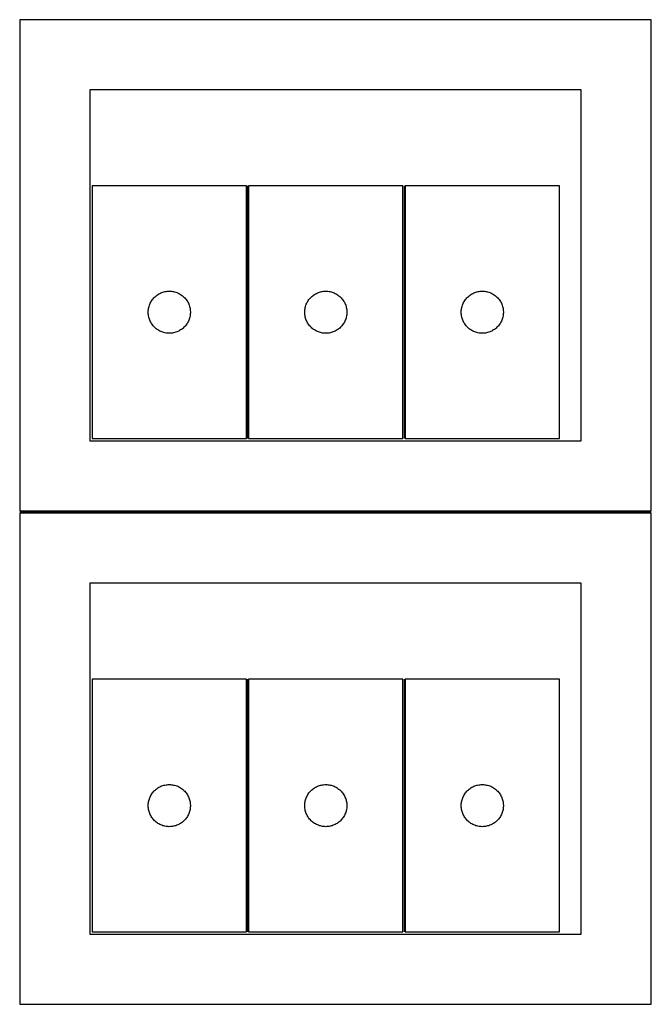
# Model space of a CAD drawing. Header units: millimetres. Extents: x 7 to 1493, y 7 to 2993.
# Tile 1 of 13: x 7 to 457, y 7 to 708. Entities that reach past the tile are written whole.
import ezdxf

# ---------------------------------------------------------------- set-up
doc = ezdxf.new("R2010")
doc.units = ezdxf.units.MM
doc.layers.add('COMMON', color=5, linetype='CONTINUOUS', true_color=0x0000ff)
doc.layers.add('CUT', color=7, linetype='CONTINUOUS', true_color=0x000000)

msp = doc.modelspace()

# ---------------------------------------------------------------- linework, layer by layer
at = {"layer": 'COMMON'}
for p, q in [((168.884512, 409.609833), (168.884512, 589.609833)), ((280.384512, 589.609833), (280.384512, 409.609833)), ((456.549607, 357.274779), (6.549607, 357.274779)), ((168.884511, 238.085098), (168.884511, 58.085098)), ((280.384512, 238.085098), (280.384512, 58.085098))]:
    msp.add_line(p, q, dxfattribs=at)
at = {"layer": 'CUT'}
for p, q in [((456.549607, 708.024779), (6.549607, 708.024779)), ((6.549607, 708.024779), (6.549607, 358.024779)), ((456.549607, 358.024779), (456.549607, 708.024779)), ((406.549607, 658.024779), (56.549607, 658.024779)), ((56.549607, 658.024779), (56.549607, 408.024779)), ((406.549607, 408.024779), (406.549607, 658.024779)), ((168.134511, 589.609833), (58.134511, 589.609833)), ((58.134511, 589.609833), (58.134511, 409.609833)), ((168.134511, 409.609833), (168.134511, 589.609833)), ((279.634512, 589.609833), (169.634512, 589.609833)), ((169.634512, 589.609833), (169.634512, 409.609833)), ((279.634512, 409.609833), (279.634512, 589.609833)), ((281.134513, 589.609833), (281.134513, 409.609833)), ((391.134513, 589.609833), (281.134513, 589.609833)), ((391.134513, 409.609833), (391.134513, 589.609833)), ((104.443194, 511.835258), (105.084068, 512.266466)), ((105.084068, 512.266466), (105.74629, 512.664112)), ((105.74629, 512.664112), (106.428104, 513.027139)), ((106.428104, 513.027139), (107.127702, 513.354586)), ((107.127702, 513.354586), (107.84323, 513.645585)), ((107.84323, 513.645585), (108.572788, 513.899364)), ((108.572788, 513.899364), (109.314444, 514.115249)), ((109.314444, 514.115249), (110.06623, 514.292668)), ((110.06623, 514.292668), (110.826152, 514.431151)), ((110.826152, 514.431151), (111.592196, 514.530331)), ((111.592196, 514.530331), (112.36233, 514.589944)), ((112.36233, 514.589944), (113.134511, 514.609833)), ((113.134511, 514.609833), (113.906692, 514.589944)), ((113.906692, 514.589944), (114.676826, 514.530331)), ((114.676826, 514.530331), (115.442869, 514.431151)), ((115.442869, 514.431151), (116.202792, 514.292668)), ((116.202792, 514.292668), (116.954578, 514.115249)), ((116.954578, 514.115249), (117.696233, 513.899364)), ((117.696233, 513.899364), (118.425792, 513.645585)), ((118.425792, 513.645585), (119.141319, 513.354586)), ((119.141319, 513.354586), (119.840918, 513.027139)), ((119.840918, 513.027139), (120.522732, 512.664112)), ((120.522732, 512.664112), (121.184954, 512.266466)), ((121.184954, 512.266466), (121.825827, 511.835258)), ((215.943195, 511.835258), (216.584069, 512.266466)), ((216.584069, 512.266466), (217.246291, 512.664112)), ((217.246291, 512.664112), (217.928105, 513.027139)), ((217.928105, 513.027139), (218.627703, 513.354586)), ((218.627703, 513.354586), (219.343231, 513.645585)), ((219.343231, 513.645585), (220.072789, 513.899364)), ((220.072789, 513.899364), (220.814445, 514.115249)), ((220.814445, 514.115249), (221.566231, 514.292668)), ((221.566231, 514.292668), (222.326153, 514.431151)), ((222.326153, 514.431151), (223.092197, 514.530331)), ((223.092197, 514.530331), (223.862331, 514.589944)), ((223.862331, 514.589944), (224.634512, 514.609833)), ((224.634512, 514.609833), (225.406693, 514.589944)), ((225.406693, 514.589944), (226.176827, 514.530331)), ((226.176827, 514.530331), (226.94287, 514.431151)), ((226.94287, 514.431151), (227.702793, 514.292668)), ((227.702793, 514.292668), (228.454579, 514.115249)), ((228.454579, 514.115249), (229.196234, 513.899364)), ((229.196234, 513.899364), (229.925793, 513.645585)), ((229.925793, 513.645585), (230.64132, 513.354586)), ((230.64132, 513.354586), (231.340919, 513.027139)), ((231.340919, 513.027139), (232.022733, 512.664112)), ((232.022733, 512.664112), (232.684955, 512.266466)), ((232.684955, 512.266466), (233.325828, 511.835258)), ((327.443196, 511.835258), (328.08407, 512.266466)), ((328.08407, 512.266466), (328.746292, 512.664112)), ((328.746292, 512.664112), (329.428106, 513.027139)), ((329.428106, 513.027139), (330.127704, 513.354586)), ((330.127704, 513.354586), (330.843232, 513.645585)), ((330.843232, 513.645585), (331.57279, 513.899364)), ((331.57279, 513.899364), (332.314446, 514.115249)), ((332.314446, 514.115249), (333.066232, 514.292668)), ((333.066232, 514.292668), (333.826154, 514.431151)), ((333.826154, 514.431151), (334.592198, 514.530331)), ((334.592198, 514.530331), (335.362332, 514.589944)), ((335.362332, 514.589944), (336.134513, 514.609833)), ((336.134513, 514.609833), (336.906694, 514.589944)), ((336.906694, 514.589944), (337.676828, 514.530331)), ((337.676828, 514.530331), (338.442871, 514.431151)), ((338.442871, 514.431151), (339.202794, 514.292668)), ((339.202794, 514.292668), (339.95458, 514.115249)), ((339.95458, 514.115249), (340.696235, 513.899364)), ((340.696235, 513.899364), (341.425794, 513.645585)), ((341.425794, 513.645585), (342.141321, 513.354586)), ((342.141321, 513.354586), (342.84092, 513.027139)), ((342.84092, 513.027139), (343.522734, 512.664112)), ((343.522734, 512.664112), (344.184956, 512.266466)), ((344.184956, 512.266466), (344.825829, 511.835258)), ((98.967172, 504.537969), (99.239651, 505.260751)), ((99.239651, 505.260751), (99.548977, 505.968549)), ((99.548977, 505.968549), (99.894329, 506.659484)), ((99.894329, 506.659484), (100.274791, 507.331725)), ((100.274791, 507.331725), (100.689356, 507.983489)), ((100.689356, 507.983489), (101.136922, 508.613047)), ((101.136922, 508.613047), (101.616304, 509.218731)), ((101.616304, 509.218731), (102.12623, 509.798933)), ((102.12623, 509.798933), (102.665349, 510.352116)), ((102.665349, 510.352116), (103.232229, 510.876812)), ((103.232229, 510.876812), (103.825369, 511.37163)), ((103.825369, 511.37163), (104.443194, 511.835258)), ((121.825827, 511.835258), (122.443653, 511.37163)), ((122.443653, 511.37163), (123.036793, 510.876812)), ((123.036793, 510.876812), (123.603673, 510.352116)), ((123.603673, 510.352116), (124.142791, 509.798933)), ((124.142791, 509.798933), (124.652718, 509.218731)), ((124.652718, 509.218731), (125.1321, 508.613047)), ((125.1321, 508.613047), (125.579666, 507.983489)), ((125.579666, 507.983489), (125.99423, 507.331725)), ((125.99423, 507.331725), (126.374693, 506.659484)), ((126.374693, 506.659484), (126.720045, 505.968549)), ((126.720045, 505.968549), (127.02937, 505.260751)), ((127.02937, 505.260751), (127.301849, 504.537969)), ((210.467173, 504.537969), (210.739652, 505.260751)), ((210.739652, 505.260751), (211.048978, 505.968549)), ((211.048978, 505.968549), (211.39433, 506.659484)), ((211.39433, 506.659484), (211.774792, 507.331725)), ((211.774792, 507.331725), (212.189357, 507.983489)), ((212.189357, 507.983489), (212.636923, 508.613047)), ((212.636923, 508.613047), (213.116305, 509.218731)), ((213.116305, 509.218731), (213.626231, 509.798933)), ((213.626231, 509.798933), (214.16535, 510.352116)), ((214.16535, 510.352116), (214.73223, 510.876812)), ((214.73223, 510.876812), (215.32537, 511.37163)), ((215.32537, 511.37163), (215.943195, 511.835258)), ((233.325828, 511.835258), (233.943654, 511.37163)), ((233.943654, 511.37163), (234.536794, 510.876812)), ((234.536794, 510.876812), (235.103674, 510.352116)), ((235.103674, 510.352116), (235.642792, 509.798933)), ((235.642792, 509.798933), (236.152719, 509.218731)), ((236.152719, 509.218731), (236.632101, 508.613047)), ((236.632101, 508.613047), (237.079667, 507.983489)), ((237.079667, 507.983489), (237.494231, 507.331725)), ((237.494231, 507.331725), (237.874694, 506.659484)), ((237.874694, 506.659484), (238.220046, 505.968549)), ((238.220046, 505.968549), (238.529371, 505.260751)), ((238.529371, 505.260751), (238.80185, 504.537969)), ((321.967174, 504.537969), (322.239653, 505.260751)), ((322.239653, 505.260751), (322.548979, 505.968549)), ((322.548979, 505.968549), (322.894331, 506.659484)), ((322.894331, 506.659484), (323.274793, 507.331725)), ((323.274793, 507.331725), (323.689358, 507.983489)), ((323.689358, 507.983489), (324.136924, 508.613047)), ((324.136924, 508.613047), (324.616306, 509.218731)), ((324.616306, 509.218731), (325.126232, 509.798933)), ((325.126232, 509.798933), (325.665351, 510.352116)), ((325.665351, 510.352116), (326.232231, 510.876812)), ((326.232231, 510.876812), (326.825371, 511.37163)), ((326.825371, 511.37163), (327.443196, 511.835258)), ((344.825829, 511.835258), (345.443655, 511.37163)), ((345.443655, 511.37163), (346.036795, 510.876812)), ((346.036795, 510.876812), (346.603675, 510.352116)), ((346.603675, 510.352116), (347.142793, 509.798933)), ((347.142793, 509.798933), (347.65272, 509.218731)), ((347.65272, 509.218731), (348.132102, 508.613047)), ((348.132102, 508.613047), (348.579668, 507.983489)), ((348.579668, 507.983489), (348.994232, 507.331725)), ((348.994232, 507.331725), (349.374695, 506.659484)), ((349.374695, 506.659484), (349.720047, 505.968549)), ((349.720047, 505.968549), (350.029372, 505.260751)), ((350.029372, 505.260751), (350.301851, 504.537969)), ((98.139484, 499.996052), (98.179248, 500.767465)), ((98.139484, 499.223614), (98.139484, 499.996052)), ((98.179248, 498.452201), (98.139484, 499.223614)), ((98.179248, 500.767465), (98.258671, 501.535808)), ((98.258671, 497.683858), (98.179248, 498.452201)), ((98.258671, 501.535808), (98.377542, 502.299044)), ((98.377542, 502.299044), (98.535545, 503.055149)), ((98.535545, 503.055149), (98.732263, 503.802117)), ((98.732263, 503.802117), (98.967172, 504.537969)), ((127.301849, 504.537969), (127.536759, 503.802117)), ((127.536759, 503.802117), (127.733476, 503.055149)), ((127.733476, 503.055149), (127.89148, 502.299044)), ((127.89148, 502.299044), (128.010351, 501.535808)), ((128.010351, 501.535808), (128.089774, 500.767465)), ((128.089774, 498.452201), (128.010351, 497.683858)), ((128.089774, 500.767465), (128.129538, 499.996052)), ((128.129538, 499.223614), (128.089774, 498.452201)), ((128.129538, 499.996052), (128.129538, 499.223614)), ((209.639485, 499.996052), (209.679249, 500.767465)), ((209.639485, 499.223614), (209.639485, 499.996052)), ((209.679249, 498.452201), (209.639485, 499.223614)), ((209.679249, 500.767465), (209.758672, 501.535808)), ((209.758672, 497.683858), (209.679249, 498.452201)), ((209.758672, 501.535808), (209.877543, 502.299044)), ((209.877543, 502.299044), (210.035546, 503.055149)), ((210.035546, 503.055149), (210.232264, 503.802117)), ((210.232264, 503.802117), (210.467173, 504.537969)), ((238.80185, 504.537969), (239.03676, 503.802117)), ((239.03676, 503.802117), (239.233477, 503.055149)), ((239.233477, 503.055149), (239.391481, 502.299044)), ((239.391481, 502.299044), (239.510352, 501.535808)), ((239.510352, 501.535808), (239.589775, 500.767465)), ((239.589775, 498.452201), (239.510352, 497.683858)), ((239.589775, 500.767465), (239.629539, 499.996052)), ((239.629539, 499.223614), (239.589775, 498.452201)), ((239.629539, 499.996052), (239.629539, 499.223614)), ((321.139486, 499.996052), (321.17925, 500.767465)), ((321.139486, 499.223614), (321.139486, 499.996052)), ((321.17925, 498.452201), (321.139486, 499.223614)), ((321.17925, 500.767465), (321.258673, 501.535808)), ((321.258673, 497.683858), (321.17925, 498.452201)), ((321.258673, 501.535808), (321.377544, 502.299044)), ((321.377544, 502.299044), (321.535547, 503.055149)), ((321.535547, 503.055149), (321.732265, 503.802117)), ((321.732265, 503.802117), (321.967174, 504.537969)), ((350.301851, 504.537969), (350.536761, 503.802117)), ((350.536761, 503.802117), (350.733478, 503.055149)), ((350.733478, 503.055149), (350.891482, 502.299044)), ((350.891482, 502.299044), (351.010353, 501.535808)), ((351.010353, 501.535808), (351.089776, 500.767465)), ((351.089776, 498.452201), (351.010353, 497.683858)), ((351.089776, 500.767465), (351.12954, 499.996052)), ((351.12954, 499.223614), (351.089776, 498.452201)), ((351.12954, 499.996052), (351.12954, 499.223614)), ((98.377542, 496.920622), (98.258671, 497.683858)), ((98.535545, 496.164517), (98.377542, 496.920622)), ((98.732263, 495.417548), (98.535545, 496.164517)), ((98.967172, 494.681697), (98.732263, 495.417548)), ((99.239651, 493.958914), (98.967172, 494.681697)), ((99.548977, 493.251117), (99.239651, 493.958914)), ((99.894329, 492.560182), (99.548977, 493.251117)), ((100.274791, 491.887941), (99.894329, 492.560182)), ((100.689356, 491.236177), (100.274791, 491.887941)), ((101.136922, 490.606619), (100.689356, 491.236177)), ((125.579666, 491.236177), (125.1321, 490.606619)), ((125.99423, 491.887941), (125.579666, 491.236177)), ((126.374693, 492.560182), (125.99423, 491.887941)), ((126.720045, 493.251117), (126.374693, 492.560182)), ((127.02937, 493.958914), (126.720045, 493.251117)), ((127.301849, 494.681697), (127.02937, 493.958914)), ((127.536759, 495.417548), (127.301849, 494.681697)), ((127.733476, 496.164517), (127.536759, 495.417548)), ((127.89148, 496.920622), (127.733476, 496.164517)), ((128.010351, 497.683858), (127.89148, 496.920622)), ((209.877543, 496.920622), (209.758672, 497.683858)), ((210.035546, 496.164517), (209.877543, 496.920622)), ((210.232264, 495.417548), (210.035546, 496.164517)), ((210.467173, 494.681697), (210.232264, 495.417548)), ((210.739652, 493.958914), (210.467173, 494.681697)), ((211.048978, 493.251117), (210.739652, 493.958914)), ((211.39433, 492.560182), (211.048978, 493.251117)), ((211.774792, 491.887941), (211.39433, 492.560182)), ((212.189357, 491.236177), (211.774792, 491.887941)), ((212.636923, 490.606619), (212.189357, 491.236177)), ((237.079667, 491.236177), (236.632101, 490.606619)), ((237.494231, 491.887941), (237.079667, 491.236177)), ((237.874694, 492.560182), (237.494231, 491.887941)), ((238.220046, 493.251117), (237.874694, 492.560182)), ((238.529371, 493.958914), (238.220046, 493.251117)), ((238.80185, 494.681697), (238.529371, 493.958914)), ((239.03676, 495.417548), (238.80185, 494.681697)), ((239.233477, 496.164517), (239.03676, 495.417548)), ((239.391481, 496.920622), (239.233477, 496.164517)), ((239.510352, 497.683858), (239.391481, 496.920622)), ((321.377544, 496.920622), (321.258673, 497.683858)), ((321.535547, 496.164517), (321.377544, 496.920622)), ((321.732265, 495.417548), (321.535547, 496.164517)), ((321.967174, 494.681697), (321.732265, 495.417548)), ((322.239653, 493.958914), (321.967174, 494.681697)), ((322.548979, 493.251117), (322.239653, 493.958914)), ((322.894331, 492.560182), (322.548979, 493.251117)), ((323.274793, 491.887941), (322.894331, 492.560182)), ((323.689358, 491.236177), (323.274793, 491.887941)), ((324.136924, 490.606619), (323.689358, 491.236177)), ((348.579668, 491.236177), (348.132102, 490.606619)), ((348.994232, 491.887941), (348.579668, 491.236177)), ((349.374695, 492.560182), (348.994232, 491.887941)), ((349.720047, 493.251117), (349.374695, 492.560182)), ((350.029372, 493.958914), (349.720047, 493.251117)), ((350.301851, 494.681697), (350.029372, 493.958914)), ((350.536761, 495.417548), (350.301851, 494.681697)), ((350.733478, 496.164517), (350.536761, 495.417548)), ((350.891482, 496.920622), (350.733478, 496.164517)), ((351.010353, 497.683858), (350.891482, 496.920622)), ((101.616304, 490.000935), (101.136922, 490.606619)), ((102.12623, 489.420733), (101.616304, 490.000935)), ((102.665349, 488.86755), (102.12623, 489.420733)), ((103.232229, 488.342854), (102.665349, 488.86755)), ((103.825369, 487.848036), (103.232229, 488.342854)), ((104.443194, 487.384408), (103.825369, 487.848036)), ((105.084068, 486.953199), (104.443194, 487.384408)), ((105.74629, 486.555554), (105.084068, 486.953199)), ((106.428104, 486.192527), (105.74629, 486.555554)), ((107.127702, 485.865079), (106.428104, 486.192527)), ((107.84323, 485.574081), (107.127702, 485.865079)), ((108.572788, 485.320302), (107.84323, 485.574081)), ((109.314444, 485.104417), (108.572788, 485.320302)), ((110.06623, 484.926998), (109.314444, 485.104417)), ((110.826152, 484.788514), (110.06623, 484.926998)), ((111.592196, 484.689335), (110.826152, 484.788514)), ((112.36233, 484.629722), (111.592196, 484.689335)), ((113.134511, 484.609833), (112.36233, 484.629722)), ((113.906692, 484.629722), (113.134511, 484.609833)), ((114.676826, 484.689335), (113.906692, 484.629722)), ((115.442869, 484.788514), (114.676826, 484.689335)), ((116.202792, 484.926998), (115.442869, 484.788514)), ((116.954578, 485.104417), (116.202792, 484.926998)), ((117.696233, 485.320302), (116.954578, 485.104417)), ((118.425792, 485.574081), (117.696233, 485.320302)), ((119.141319, 485.865079), (118.425792, 485.574081)), ((119.840918, 486.192527), (119.141319, 485.865079)), ((120.522732, 486.555554), (119.840918, 486.192527)), ((121.184954, 486.953199), (120.522732, 486.555554)), ((121.825827, 487.384408), (121.184954, 486.953199)), ((122.443653, 487.848036), (121.825827, 487.384408)), ((123.036793, 488.342854), (122.443653, 487.848036)), ((123.603673, 488.86755), (123.036793, 488.342854)), ((124.142791, 489.420733), (123.603673, 488.86755)), ((124.652718, 490.000935), (124.142791, 489.420733)), ((125.1321, 490.606619), (124.652718, 490.000935)), ((213.116305, 490.000935), (212.636923, 490.606619)), ((213.626231, 489.420733), (213.116305, 490.000935)), ((214.16535, 488.86755), (213.626231, 489.420733)), ((214.73223, 488.342854), (214.16535, 488.86755)), ((215.32537, 487.848036), (214.73223, 488.342854)), ((215.943195, 487.384408), (215.32537, 487.848036)), ((216.584069, 486.953199), (215.943195, 487.384408)), ((217.246291, 486.555554), (216.584069, 486.953199)), ((217.928105, 486.192527), (217.246291, 486.555554)), ((218.627703, 485.865079), (217.928105, 486.192527)), ((219.343231, 485.574081), (218.627703, 485.865079)), ((220.072789, 485.320302), (219.343231, 485.574081)), ((220.814445, 485.104417), (220.072789, 485.320302)), ((221.566231, 484.926998), (220.814445, 485.104417)), ((222.326153, 484.788514), (221.566231, 484.926998)), ((223.092197, 484.689335), (222.326153, 484.788514)), ((223.862331, 484.629722), (223.092197, 484.689335)), ((224.634512, 484.609833), (223.862331, 484.629722)), ((225.406693, 484.629722), (224.634512, 484.609833)), ((226.176827, 484.689335), (225.406693, 484.629722)), ((226.94287, 484.788514), (226.176827, 484.689335)), ((227.702793, 484.926998), (226.94287, 484.788514)), ((228.454579, 485.104417), (227.702793, 484.926998)), ((229.196234, 485.320302), (228.454579, 485.104417)), ((229.925793, 485.574081), (229.196234, 485.320302)), ((230.64132, 485.865079), (229.925793, 485.574081)), ((231.340919, 486.192527), (230.64132, 485.865079)), ((232.022733, 486.555554), (231.340919, 486.192527)), ((232.684955, 486.953199), (232.022733, 486.555554)), ((233.325828, 487.384408), (232.684955, 486.953199)), ((233.943654, 487.848036), (233.325828, 487.384408)), ((234.536794, 488.342854), (233.943654, 487.848036)), ((235.103674, 488.86755), (234.536794, 488.342854)), ((235.642792, 489.420733), (235.103674, 488.86755)), ((236.152719, 490.000935), (235.642792, 489.420733)), ((236.632101, 490.606619), (236.152719, 490.000935)), ((324.616306, 490.000935), (324.136924, 490.606619)), ((325.126232, 489.420733), (324.616306, 490.000935)), ((325.665351, 488.86755), (325.126232, 489.420733)), ((326.232231, 488.342854), (325.665351, 488.86755)), ((326.825371, 487.848036), (326.232231, 488.342854)), ((327.443196, 487.384408), (326.825371, 487.848036)), ((328.08407, 486.953199), (327.443196, 487.384408)), ((328.746292, 486.555554), (328.08407, 486.953199)), ((329.428106, 486.192527), (328.746292, 486.555554)), ((330.127704, 485.865079), (329.428106, 486.192527)), ((330.843232, 485.574081), (330.127704, 485.865079)), ((331.57279, 485.320302), (330.843232, 485.574081)), ((332.314446, 485.104417), (331.57279, 485.320302)), ((333.066232, 484.926998), (332.314446, 485.104417)), ((333.826154, 484.788514), (333.066232, 484.926998)), ((334.592198, 484.689335), (333.826154, 484.788514)), ((335.362332, 484.629722), (334.592198, 484.689335)), ((336.134513, 484.609833), (335.362332, 484.629722)), ((336.906694, 484.629722), (336.134513, 484.609833)), ((337.676828, 484.689335), (336.906694, 484.629722)), ((338.442871, 484.788514), (337.676828, 484.689335)), ((339.202794, 484.926998), (338.442871, 484.788514)), ((339.95458, 485.104417), (339.202794, 484.926998)), ((340.696235, 485.320302), (339.95458, 485.104417)), ((341.425794, 485.574081), (340.696235, 485.320302)), ((342.141321, 485.865079), (341.425794, 485.574081)), ((342.84092, 486.192527), (342.141321, 485.865079)), ((343.522734, 486.555554), (342.84092, 486.192527)), ((344.184956, 486.953199), (343.522734, 486.555554)), ((344.825829, 487.384408), (344.184956, 486.953199)), ((345.443655, 487.848036), (344.825829, 487.384408)), ((346.036795, 488.342854), (345.443655, 487.848036)), ((346.603675, 488.86755), (346.036795, 488.342854)), ((347.142793, 489.420733), (346.603675, 488.86755)), ((347.65272, 490.000935), (347.142793, 489.420733)), ((348.132102, 490.606619), (347.65272, 490.000935)), ((56.549607, 408.024779), (406.549607, 408.024779)), ((58.134511, 409.609833), (168.134511, 409.609833)), ((169.634512, 409.609833), (279.634512, 409.609833)), ((281.134513, 409.609833), (391.134513, 409.609833)), ((6.549607, 358.024779), (456.549607, 358.024779)), ((456.549607, 356.524778), (6.549607, 356.524778)), ((6.549607, 356.524778), (6.549607, 6.524778)), ((456.549607, 6.524778), (456.549607, 356.524778)), ((406.549607, 306.524778), (56.549607, 306.524778)), ((56.549607, 306.524778), (56.549607, 56.524778)), ((406.549607, 56.524778), (406.549607, 306.524778)), ((168.134511, 238.085098), (58.134511, 238.085098)), ((58.134511, 238.085098), (58.134511, 58.085098)), ((168.134511, 58.085098), (168.134511, 238.085098)), ((279.634512, 238.085098), (169.634512, 238.085098)), ((169.634512, 238.085098), (169.634512, 58.085098)), ((279.634512, 58.085098), (279.634512, 238.085098)), ((281.134513, 238.085098), (281.134513, 58.085098)), ((391.134513, 238.085098), (281.134513, 238.085098)), ((391.134513, 58.085098), (391.134513, 238.085098)), ((105.74629, 161.139377), (106.428104, 161.502405)), ((106.428104, 161.502405), (107.127702, 161.829852)), ((107.127702, 161.829852), (107.84323, 162.120851)), ((107.84323, 162.120851), (108.572788, 162.374629)), ((108.572788, 162.374629), (109.314444, 162.590514)), ((109.314444, 162.590514), (110.06623, 162.767934)), ((110.06623, 162.767934), (110.826152, 162.906417)), ((110.826152, 162.906417), (111.592196, 163.005597)), ((111.592196, 163.005597), (112.36233, 163.06521)), ((112.36233, 163.06521), (113.134511, 163.085098)), ((113.134511, 163.085098), (113.906692, 163.06521)), ((113.906692, 163.06521), (114.676826, 163.005597)), ((114.676826, 163.005597), (115.442869, 162.906417)), ((115.442869, 162.906417), (116.202792, 162.767934)), ((116.202792, 162.767934), (116.954578, 162.590514)), ((116.954578, 162.590514), (117.696233, 162.374629)), ((117.696233, 162.374629), (118.425792, 162.120851)), ((118.425792, 162.120851), (119.141319, 161.829852)), ((119.141319, 161.829852), (119.840918, 161.502405)), ((119.840918, 161.502405), (120.522732, 161.139377)), ((217.246291, 161.139377), (217.928105, 161.502405)), ((217.928105, 161.502405), (218.627703, 161.829852)), ((218.627703, 161.829852), (219.343231, 162.120851)), ((219.343231, 162.120851), (220.072789, 162.374629)), ((220.072789, 162.374629), (220.814445, 162.590514)), ((220.814445, 162.590514), (221.566231, 162.767934)), ((221.566231, 162.767934), (222.326153, 162.906417)), ((222.326153, 162.906417), (223.092197, 163.005597)), ((223.092197, 163.005597), (223.862331, 163.06521)), ((223.862331, 163.06521), (224.634512, 163.085098)), ((224.634512, 163.085098), (225.406693, 163.06521)), ((225.406693, 163.06521), (226.176827, 163.005597)), ((226.176827, 163.005597), (226.94287, 162.906417)), ((226.94287, 162.906417), (227.702793, 162.767934)), ((227.702793, 162.767934), (228.454579, 162.590514)), ((228.454579, 162.590514), (229.196234, 162.374629)), ((229.196234, 162.374629), (229.925793, 162.120851)), ((229.925793, 162.120851), (230.64132, 161.829852)), ((230.64132, 161.829852), (231.340919, 161.502405)), ((231.340919, 161.502405), (232.022733, 161.139377)), ((328.746292, 161.139377), (329.428106, 161.502405)), ((329.428106, 161.502405), (330.127704, 161.829852)), ((330.127704, 161.829852), (330.843232, 162.120851)), ((330.843232, 162.120851), (331.57279, 162.374629)), ((331.57279, 162.374629), (332.314446, 162.590514)), ((332.314446, 162.590514), (333.066232, 162.767934)), ((333.066232, 162.767934), (333.826154, 162.906417)), ((333.826154, 162.906417), (334.592198, 163.005597)), ((334.592198, 163.005597), (335.362332, 163.06521)), ((335.362332, 163.06521), (336.134513, 163.085098)), ((336.134513, 163.085098), (336.906694, 163.06521)), ((336.906694, 163.06521), (337.676828, 163.005597)), ((337.676828, 163.005597), (338.442871, 162.906417)), ((338.442871, 162.906417), (339.202794, 162.767934)), ((339.202794, 162.767934), (339.95458, 162.590514)), ((339.95458, 162.590514), (340.696235, 162.374629)), ((340.696235, 162.374629), (341.425794, 162.120851)), ((341.425794, 162.120851), (342.141321, 161.829852)), ((342.141321, 161.829852), (342.84092, 161.502405)), ((342.84092, 161.502405), (343.522734, 161.139377)), ((99.239651, 153.736017), (99.548977, 154.443814)), ((99.548977, 154.443814), (99.894329, 155.13475)), ((99.894329, 155.13475), (100.274791, 155.80699)), ((100.274791, 155.80699), (100.689356, 156.458754)), ((100.689356, 156.458754), (101.136922, 157.088313)), ((101.136922, 157.088313), (101.616304, 157.693996)), ((101.616304, 157.693996), (102.12623, 158.274198)), ((102.12623, 158.274198), (102.665349, 158.827381)), ((102.665349, 158.827381), (103.232229, 159.352077)), ((103.232229, 159.352077), (103.825369, 159.846895)), ((103.825369, 159.846895), (104.443194, 160.310523)), ((104.443194, 160.310523), (105.084068, 160.741732)), ((105.084068, 160.741732), (105.74629, 161.139377)), ((120.522732, 161.139377), (121.184954, 160.741732)), ((121.184954, 160.741732), (121.825827, 160.310523)), ((121.825827, 160.310523), (122.443653, 159.846895)), ((122.443653, 159.846895), (123.036793, 159.352077)), ((123.036793, 159.352077), (123.603673, 158.827381)), ((123.603673, 158.827381), (124.142791, 158.274198)), ((124.142791, 158.274198), (124.652718, 157.693996)), ((124.652718, 157.693996), (125.1321, 157.088313)), ((125.1321, 157.088313), (125.579666, 156.458754)), ((125.579666, 156.458754), (125.99423, 155.80699)), ((125.99423, 155.80699), (126.374693, 155.13475)), ((126.374693, 155.13475), (126.720045, 154.443814)), ((126.720045, 154.443814), (127.02937, 153.736017)), ((210.739652, 153.736017), (211.048978, 154.443814)), ((211.048978, 154.443814), (211.39433, 155.13475)), ((211.39433, 155.13475), (211.774792, 155.80699)), ((211.774792, 155.80699), (212.189357, 156.458754)), ((212.189357, 156.458754), (212.636923, 157.088313)), ((212.636923, 157.088313), (213.116305, 157.693996)), ((213.116305, 157.693996), (213.626231, 158.274198)), ((213.626231, 158.274198), (214.16535, 158.827381)), ((214.16535, 158.827381), (214.73223, 159.352077)), ((214.73223, 159.352077), (215.32537, 159.846895)), ((215.32537, 159.846895), (215.943195, 160.310523)), ((215.943195, 160.310523), (216.584069, 160.741732)), ((216.584069, 160.741732), (217.246291, 161.139377)), ((232.022733, 161.139377), (232.684955, 160.741732)), ((232.684955, 160.741732), (233.325828, 160.310523)), ((233.325828, 160.310523), (233.943654, 159.846895)), ((233.943654, 159.846895), (234.536794, 159.352077)), ((234.536794, 159.352077), (235.103674, 158.827381)), ((235.103674, 158.827381), (235.642792, 158.274198)), ((235.642792, 158.274198), (236.152719, 157.693996)), ((236.152719, 157.693996), (236.632101, 157.088313)), ((236.632101, 157.088313), (237.079667, 156.458754)), ((237.079667, 156.458754), (237.494231, 155.80699)), ((237.494231, 155.80699), (237.874694, 155.13475)), ((237.874694, 155.13475), (238.220046, 154.443814)), ((238.220046, 154.443814), (238.529371, 153.736017)), ((322.239653, 153.736017), (322.548979, 154.443814)), ((322.548979, 154.443814), (322.894331, 155.13475)), ((322.894331, 155.13475), (323.274793, 155.80699)), ((323.274793, 155.80699), (323.689358, 156.458754)), ((323.689358, 156.458754), (324.136924, 157.088313)), ((324.136924, 157.088313), (324.616306, 157.693996)), ((324.616306, 157.693996), (325.126232, 158.274198)), ((325.126232, 158.274198), (325.665351, 158.827381)), ((325.665351, 158.827381), (326.232231, 159.352077)), ((326.232231, 159.352077), (326.825371, 159.846895)), ((326.825371, 159.846895), (327.443196, 160.310523)), ((327.443196, 160.310523), (328.08407, 160.741732)), ((328.08407, 160.741732), (328.746292, 161.139377)), ((343.522734, 161.139377), (344.184956, 160.741732)), ((344.184956, 160.741732), (344.825829, 160.310523)), ((344.825829, 160.310523), (345.443655, 159.846895)), ((345.443655, 159.846895), (346.036795, 159.352077)), ((346.036795, 159.352077), (346.603675, 158.827381)), ((346.603675, 158.827381), (347.142793, 158.274198)), ((347.142793, 158.274198), (347.65272, 157.693996)), ((347.65272, 157.693996), (348.132102, 157.088313)), ((348.132102, 157.088313), (348.579668, 156.458754)), ((348.579668, 156.458754), (348.994232, 155.80699)), ((348.994232, 155.80699), (349.374695, 155.13475)), ((349.374695, 155.13475), (349.720047, 154.443814)), ((349.720047, 154.443814), (350.029372, 153.736017)), ((98.139484, 148.471317), (98.179248, 149.24273)), ((98.139484, 147.69888), (98.139484, 148.471317)), ((98.179248, 146.927466), (98.139484, 147.69888)), ((98.179248, 149.24273), (98.258671, 150.011074)), ((98.258671, 150.011074), (98.377542, 150.77431)), ((98.377542, 150.77431), (98.535545, 151.530415)), ((98.535545, 151.530415), (98.732263, 152.277383)), ((98.732263, 152.277383), (98.967172, 153.013234)), ((98.967172, 153.013234), (99.239651, 153.736017)), ((127.02937, 153.736017), (127.301849, 153.013234)), ((127.301849, 153.013234), (127.536759, 152.277383)), ((127.536759, 152.277383), (127.733476, 151.530415)), ((127.733476, 151.530415), (127.89148, 150.77431)), ((127.89148, 150.77431), (128.010351, 150.011074)), ((128.010351, 150.011074), (128.089774, 149.24273)), ((128.089774, 149.24273), (128.129538, 148.471317)), ((128.129538, 147.69888), (128.089774, 146.927466)), ((128.129538, 148.471317), (128.129538, 147.69888)), ((209.639485, 148.471317), (209.679249, 149.24273)), ((209.639485, 147.69888), (209.639485, 148.471317)), ((209.679249, 146.927466), (209.639485, 147.69888)), ((209.679249, 149.24273), (209.758672, 150.011074)), ((209.758672, 150.011074), (209.877543, 150.77431)), ((209.877543, 150.77431), (210.035546, 151.530415)), ((210.035546, 151.530415), (210.232264, 152.277383)), ((210.232264, 152.277383), (210.467173, 153.013234)), ((210.467173, 153.013234), (210.739652, 153.736017)), ((238.529371, 153.736017), (238.80185, 153.013234)), ((238.80185, 153.013234), (239.03676, 152.277383)), ((239.03676, 152.277383), (239.233477, 151.530415)), ((239.233477, 151.530415), (239.391481, 150.77431)), ((239.391481, 150.77431), (239.510352, 150.011074)), ((239.510352, 150.011074), (239.589775, 149.24273)), ((239.589775, 149.24273), (239.629539, 148.471317)), ((239.629539, 147.69888), (239.589775, 146.927466)), ((239.629539, 148.471317), (239.629539, 147.69888)), ((321.139486, 148.471317), (321.17925, 149.24273)), ((321.139486, 147.69888), (321.139486, 148.471317)), ((321.17925, 146.927466), (321.139486, 147.69888)), ((321.17925, 149.24273), (321.258673, 150.011074)), ((321.258673, 150.011074), (321.377544, 150.77431)), ((321.377544, 150.77431), (321.535547, 151.530415)), ((321.535547, 151.530415), (321.732265, 152.277383)), ((321.732265, 152.277383), (321.967174, 153.013234)), ((321.967174, 153.013234), (322.239653, 153.736017)), ((350.029372, 153.736017), (350.301851, 153.013234)), ((350.301851, 153.013234), (350.536761, 152.277383)), ((350.536761, 152.277383), (350.733478, 151.530415)), ((350.733478, 151.530415), (350.891482, 150.77431)), ((350.891482, 150.77431), (351.010353, 150.011074)), ((351.010353, 150.011074), (351.089776, 149.24273)), ((351.089776, 149.24273), (351.12954, 148.471317)), ((351.12954, 147.69888), (351.089776, 146.927466)), ((351.12954, 148.471317), (351.12954, 147.69888)), ((98.258671, 146.159123), (98.179248, 146.927466)), ((98.377542, 145.395887), (98.258671, 146.159123)), ((98.535545, 144.639782), (98.377542, 145.395887)), ((98.732263, 143.892814), (98.535545, 144.639782)), ((98.967172, 143.156963), (98.732263, 143.892814)), ((99.239651, 142.43418), (98.967172, 143.156963)), ((99.548977, 141.726383), (99.239651, 142.43418)), ((99.894329, 141.035447), (99.548977, 141.726383)), ((100.274791, 140.363206), (99.894329, 141.035447)), ((100.689356, 139.711443), (100.274791, 140.363206)), ((125.99423, 140.363206), (125.579666, 139.711443)), ((126.374693, 141.035447), (125.99423, 140.363206)), ((126.720045, 141.726383), (126.374693, 141.035447)), ((127.02937, 142.43418), (126.720045, 141.726383)), ((127.301849, 143.156963), (127.02937, 142.43418)), ((127.536759, 143.892814), (127.301849, 143.156963)), ((127.733476, 144.639782), (127.536759, 143.892814)), ((127.89148, 145.395887), (127.733476, 144.639782)), ((128.010351, 146.159123), (127.89148, 145.395887)), ((128.089774, 146.927466), (128.010351, 146.159123)), ((209.758672, 146.159123), (209.679249, 146.927466)), ((209.877543, 145.395887), (209.758672, 146.159123)), ((210.035546, 144.639782), (209.877543, 145.395887)), ((210.232264, 143.892814), (210.035546, 144.639782)), ((210.467173, 143.156963), (210.232264, 143.892814)), ((210.739652, 142.43418), (210.467173, 143.156963)), ((211.048978, 141.726383), (210.739652, 142.43418)), ((211.39433, 141.035447), (211.048978, 141.726383)), ((211.774792, 140.363206), (211.39433, 141.035447)), ((212.189357, 139.711443), (211.774792, 140.363206)), ((237.494231, 140.363206), (237.079667, 139.711443)), ((237.874694, 141.035447), (237.494231, 140.363206)), ((238.220046, 141.726383), (237.874694, 141.035447)), ((238.529371, 142.43418), (238.220046, 141.726383)), ((238.80185, 143.156963), (238.529371, 142.43418)), ((239.03676, 143.892814), (238.80185, 143.156963)), ((239.233477, 144.639782), (239.03676, 143.892814)), ((239.391481, 145.395887), (239.233477, 144.639782)), ((239.510352, 146.159123), (239.391481, 145.395887)), ((239.589775, 146.927466), (239.510352, 146.159123)), ((321.258673, 146.159123), (321.17925, 146.927466)), ((321.377544, 145.395887), (321.258673, 146.159123)), ((321.535547, 144.639782), (321.377544, 145.395887)), ((321.732265, 143.892814), (321.535547, 144.639782)), ((321.967174, 143.156963), (321.732265, 143.892814)), ((322.239653, 142.43418), (321.967174, 143.156963)), ((322.548979, 141.726383), (322.239653, 142.43418)), ((322.894331, 141.035447), (322.548979, 141.726383)), ((323.274793, 140.363206), (322.894331, 141.035447)), ((323.689358, 139.711443), (323.274793, 140.363206)), ((348.994232, 140.363206), (348.579668, 139.711443)), ((349.374695, 141.035447), (348.994232, 140.363206)), ((349.720047, 141.726383), (349.374695, 141.035447)), ((350.029372, 142.43418), (349.720047, 141.726383)), ((350.301851, 143.156963), (350.029372, 142.43418)), ((350.536761, 143.892814), (350.301851, 143.156963)), ((350.733478, 144.639782), (350.536761, 143.892814)), ((350.891482, 145.395887), (350.733478, 144.639782)), ((351.010353, 146.159123), (350.891482, 145.395887)), ((351.089776, 146.927466), (351.010353, 146.159123)), ((101.136922, 139.081884), (100.689356, 139.711443)), ((101.616304, 138.476201), (101.136922, 139.081884)), ((102.12623, 137.895998), (101.616304, 138.476201)), ((102.665349, 137.342816), (102.12623, 137.895998)), ((103.232229, 136.818119), (102.665349, 137.342816)), ((103.825369, 136.323301), (103.232229, 136.818119)), ((104.443194, 135.859673), (103.825369, 136.323301)), ((105.084068, 135.428465), (104.443194, 135.859673)), ((105.74629, 135.03082), (105.084068, 135.428465)), ((106.428104, 134.667792), (105.74629, 135.03082)), ((107.127702, 134.340345), (106.428104, 134.667792)), ((107.84323, 134.049346), (107.127702, 134.340345)), ((108.572788, 133.795568), (107.84323, 134.049346)), ((109.314444, 133.579683), (108.572788, 133.795568)), ((110.06623, 133.402263), (109.314444, 133.579683)), ((110.826152, 133.26378), (110.06623, 133.402263)), ((116.202792, 133.402263), (115.442869, 133.26378)), ((116.954578, 133.579683), (116.202792, 133.402263)), ((117.696233, 133.795568), (116.954578, 133.579683)), ((118.425792, 134.049346), (117.696233, 133.795568)), ((119.141319, 134.340345), (118.425792, 134.049346)), ((119.840918, 134.667792), (119.141319, 134.340345)), ((120.522732, 135.03082), (119.840918, 134.667792)), ((121.184954, 135.428465), (120.522732, 135.03082)), ((121.825827, 135.859673), (121.184954, 135.428465)), ((122.443653, 136.323301), (121.825827, 135.859673)), ((123.036793, 136.818119), (122.443653, 136.323301)), ((123.603673, 137.342816), (123.036793, 136.818119)), ((124.142791, 137.895998), (123.603673, 137.342816)), ((124.652718, 138.476201), (124.142791, 137.895998)), ((125.1321, 139.081884), (124.652718, 138.476201)), ((125.579666, 139.711443), (125.1321, 139.081884)), ((212.636923, 139.081884), (212.189357, 139.711443)), ((213.116305, 138.476201), (212.636923, 139.081884)), ((213.626231, 137.895998), (213.116305, 138.476201)), ((214.16535, 137.342816), (213.626231, 137.895998)), ((214.73223, 136.818119), (214.16535, 137.342816)), ((215.32537, 136.323301), (214.73223, 136.818119)), ((215.943195, 135.859673), (215.32537, 136.323301)), ((216.584069, 135.428465), (215.943195, 135.859673)), ((217.246291, 135.03082), (216.584069, 135.428465)), ((217.928105, 134.667792), (217.246291, 135.03082)), ((218.627703, 134.340345), (217.928105, 134.667792)), ((219.343231, 134.049346), (218.627703, 134.340345)), ((220.072789, 133.795568), (219.343231, 134.049346)), ((220.814445, 133.579683), (220.072789, 133.795568)), ((221.566231, 133.402263), (220.814445, 133.579683)), ((222.326153, 133.26378), (221.566231, 133.402263)), ((227.702793, 133.402263), (226.94287, 133.26378)), ((228.454579, 133.579683), (227.702793, 133.402263)), ((229.196234, 133.795568), (228.454579, 133.579683)), ((229.925793, 134.049346), (229.196234, 133.795568)), ((230.64132, 134.340345), (229.925793, 134.049346)), ((231.340919, 134.667792), (230.64132, 134.340345)), ((232.022733, 135.03082), (231.340919, 134.667792)), ((232.684955, 135.428465), (232.022733, 135.03082)), ((233.325828, 135.859673), (232.684955, 135.428465)), ((233.943654, 136.323301), (233.325828, 135.859673)), ((234.536794, 136.818119), (233.943654, 136.323301)), ((235.103674, 137.342816), (234.536794, 136.818119)), ((235.642792, 137.895998), (235.103674, 137.342816)), ((236.152719, 138.476201), (235.642792, 137.895998)), ((236.632101, 139.081884), (236.152719, 138.476201)), ((237.079667, 139.711443), (236.632101, 139.081884)), ((324.136924, 139.081884), (323.689358, 139.711443)), ((324.616306, 138.476201), (324.136924, 139.081884)), ((325.126232, 137.895998), (324.616306, 138.476201)), ((325.665351, 137.342816), (325.126232, 137.895998)), ((326.232231, 136.818119), (325.665351, 137.342816)), ((326.825371, 136.323301), (326.232231, 136.818119)), ((327.443196, 135.859673), (326.825371, 136.323301)), ((328.08407, 135.428465), (327.443196, 135.859673)), ((328.746292, 135.03082), (328.08407, 135.428465)), ((329.428106, 134.667792), (328.746292, 135.03082)), ((330.127704, 134.340345), (329.428106, 134.667792)), ((330.843232, 134.049346), (330.127704, 134.340345)), ((331.57279, 133.795568), (330.843232, 134.049346)), ((332.314446, 133.579683), (331.57279, 133.795568)), ((333.066232, 133.402263), (332.314446, 133.579683)), ((333.826154, 133.26378), (333.066232, 133.402263)), ((339.202794, 133.402263), (338.442871, 133.26378)), ((339.95458, 133.579683), (339.202794, 133.402263)), ((340.696235, 133.795568), (339.95458, 133.579683)), ((341.425794, 134.049346), (340.696235, 133.795568)), ((342.141321, 134.340345), (341.425794, 134.049346)), ((342.84092, 134.667792), (342.141321, 134.340345)), ((343.522734, 135.03082), (342.84092, 134.667792)), ((344.184956, 135.428465), (343.522734, 135.03082)), ((344.825829, 135.859673), (344.184956, 135.428465)), ((345.443655, 136.323301), (344.825829, 135.859673)), ((346.036795, 136.818119), (345.443655, 136.323301)), ((346.603675, 137.342816), (346.036795, 136.818119)), ((347.142793, 137.895998), (346.603675, 137.342816)), ((347.65272, 138.476201), (347.142793, 137.895998)), ((348.132102, 139.081884), (347.65272, 138.476201)), ((348.579668, 139.711443), (348.132102, 139.081884)), ((111.592196, 133.1646), (110.826152, 133.26378)), ((112.36233, 133.104987), (111.592196, 133.1646)), ((113.134511, 133.085098), (112.36233, 133.104987)), ((113.906692, 133.104987), (113.134511, 133.085098)), ((114.676826, 133.1646), (113.906692, 133.104987)), ((115.442869, 133.26378), (114.676826, 133.1646)), ((223.092197, 133.1646), (222.326153, 133.26378)), ((223.862331, 133.104987), (223.092197, 133.1646)), ((224.634512, 133.085098), (223.862331, 133.104987)), ((225.406693, 133.104987), (224.634512, 133.085098)), ((226.176827, 133.1646), (225.406693, 133.104987)), ((226.94287, 133.26378), (226.176827, 133.1646)), ((334.592198, 133.1646), (333.826154, 133.26378)), ((335.362332, 133.104987), (334.592198, 133.1646)), ((336.134513, 133.085098), (335.362332, 133.104987)), ((336.906694, 133.104987), (336.134513, 133.085098)), ((337.676828, 133.1646), (336.906694, 133.104987)), ((338.442871, 133.26378), (337.676828, 133.1646)), ((56.549607, 56.524778), (406.549607, 56.524778)), ((58.134511, 58.085098), (168.134511, 58.085098)), ((169.634512, 58.085098), (279.634512, 58.085098)), ((281.134513, 58.085098), (391.134513, 58.085098)), ((6.549607, 6.524778), (456.549607, 6.524778))]:
    msp.add_line(p, q, dxfattribs=at)

doc.saveas('drawing.dxf')
